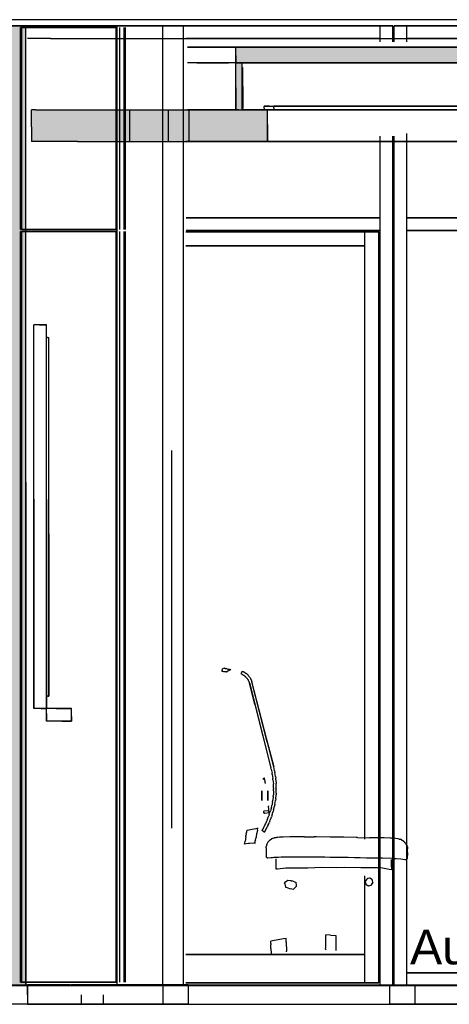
# Model space of a CAD drawing. Header units: millimetres. Extents: x -9985 to 240895, y -184894 to 39395.
# Tile 64 of 164: x 19153 to 20518, y -63295 to -60165. Entities that reach past the tile are written whole.
import ezdxf
from ezdxf.enums import TextEntityAlignment as Align

# ---------------------------------------------------------------- set-up
doc = ezdxf.new("R2010")
doc.units = ezdxf.units.MM
for name, color, linetype in [('S-TAGLIO-ARR', 9, 'Continuous'), ('S-TAGLIO-CS', 9, 'Continuous'), ('S-TAGLIO-NUOVO', 40, 'Continuous'), ('S-TAGLIO-PAV', 33, 'Continuous'), ('S-TAGLIO-SOFF', 8, 'Continuous'), ('S-TESTI', 7, 'Continuous'), ('S-VISTA', 8, 'Continuous'), ('S-VISTA-ARREDI', 9, 'Continuous')]:
    doc.layers.add(name, color=color, linetype=linetype)
doc.styles.add('VISIO', font='arial.ttf')

msp = doc.modelspace()

# ---------------------------------------------------------------- hatches: boundary and pattern name
at = {"layer": 'S-TAGLIO-CS'}
for points in [[(21724, -60303), (19860, -60303), (19850, -60303), (19840, -60303), (19840, -60279), (19840, -60251), (25396, -60251), (25396, -60261), (25396, -60303), (25386, -60303), (25334, -60303), (21724, -60303)], [(19850, -60303), (19860, -60303), (19860, -60371), (19860, -60451), (19850, -60451), (19846, -60451), (19840, -60451), (19840, -60383), (19840, -60303), (19850, -60303)], [(19336, -60551), (19192, -60551), (19192, -60505), (19192, -60451), (19204, -60451), (19358, -60451), (19428, -60451), (19766, -60451), (19772, -60451), (19818, -60451), (19840, -60451), (19846, -60451), (19850, -60451), (19860, -60451), (19930, -60451), (19940, -60451), (19940, -60497), (19940, -60551), (19846, -60551), (19818, -60551), (19772, -60551), (19766, -60551), (19428, -60551), (19358, -60551), (19342, -60551), (19336, -60551)]]:
    msp.add_hatch(color=9, dxfattribs=at).paths.add_polyline_path(points)
at = {"layer": 'S-TAGLIO-NUOVO'}
msp.add_hatch(color=40, dxfattribs=at).paths.add_polyline_path([(19056, -63235), (18948, -63235), (18948, -61761), (18948, -60185), (19066, -60185), (19172, -60185), (19172, -61635), (19172, -63235), (19056, -63235)])
at = {"layer": 'S-TAGLIO-PAV'}
msp.add_hatch(color=33, dxfattribs=at).paths.add_polyline_path([(19478, -63235), (19316, -63235), (19316, -63233), (19618, -63233), (20516, -63233), (20516, -63235), (19478, -63235)])

# ---------------------------------------------------------------- linework, layer by layer
at = {"layer": 'S-TAGLIO-ARR'}
for p, q in [((19216.167, -61135), (19198, -61135)), ((19198, -61689.106), (19198, -61135)), ((19216.167, -61135), (19238, -61135)), ((19238, -61800.894), (19238, -61135)), ((19241.618, -61175), (19238, -61175)), ((19238, -61690.595), (19238, -61175)), ((19241.618, -61175), (19246, -61175)), ((19246, -61799.405), (19246, -61175)), ((19198, -61689.106), (19198, -62355)), ((19238, -61690.595), (19238, -62315)), ((19238, -61800.894), (19238, -62355)), ((19246, -61799.405), (19246, -62315)), ((19796.563, -62237), (19796.743, -62234.172)), ((19798.607, -62237.401), (19796.563, -62237)), ((19796.743, -62234.172), (19798.105, -62226.301)), ((19799.715, -62237.221), (19798.607, -62237.401)), ((19801.875, -62237.614), (19799.715, -62237.221)), ((19800.298, -62226.55), (19802.112, -62226.587)), ((19803.665, -62237.641), (19801.875, -62237.614)), ((19802.112, -62226.587), (19803.35, -62226.794)), ((19805.875, -62227.614), (19803.35, -62226.794)), ((19804.204, -62237.641), (19803.665, -62237.641)), ((19806.941, -62237.683), (19804.204, -62237.641)), ((19805.875, -62227.614), (19808.486, -62227.641)), ((19810.232, -62238.592), (19807.416, -62237.683)), ((19808.486, -62227.641), (19809.563, -62227.82)), ((19812.258, -62228.683), (19809.563, -62227.82)), ((19810.776, -62238.728), (19810.232, -62238.592)), ((19812.589, -62238.743), (19810.776, -62238.728)), ((19814.29, -62236.391), (19811.102, -62238.245)), ((19812.258, -62228.683), (19814.133, -62229.569)), ((19814.133, -62229.569), (19814.995, -62229.713)), ((19818.758, -62233.621), (19814.29, -62236.391)), ((19814.995, -62229.713), (19817.795, -62229.759)), ((19817.795, -62229.759), (19818.752, -62230)), ((19823.387, -62231), (19818.758, -62233.621)), ((19819.418, -62230), (19820.91, -62230.637)), ((19820.91, -62230.637), (19823.387, -62231)), ((19858.948, -62238.104), (19856, -62244)), ((19857.052, -62244.526), (19856, -62244)), ((19857.052, -62244.526), (19860, -62246)), ((19858.948, -62238.104), (19860, -62236)), ((19861.052, -62236.526), (19860, -62236)), ((19860.528, -62246.528), (19860, -62246)), ((19860.528, -62246.528), (19862, -62248)), ((19861.052, -62236.526), (19864, -62238)), ((19862.793, -62248.264), (19862, -62248)), ((19862.793, -62248.264), (19865, -62249)), ((19864.789, -62238.526), (19864, -62238)), ((19864.789, -62238.526), (19867, -62240)), ((19865.793, -62249.528), (19865, -62249)), ((19865.793, -62249.528), (19868, -62251)), ((19868.052, -62240.526), (19867, -62240)), ((19868.528, -62251.793), (19868, -62251)), ((19868.052, -62240.526), (19871, -62242)), ((19868.528, -62251.793), (19870, -62254)), ((19870.793, -62254.528), (19870, -62254)), ((19870.793, -62254.528), (19873, -62256)), ((19871.789, -62242.526), (19871, -62242)), ((19871.789, -62242.526), (19874, -62244)), ((19874.789, -62244.789), (19874, -62244)), ((19874.789, -62244.789), (19877, -62247)), ((19878.47, -62249.206), (19877, -62247)), ((19878.47, -62249.206), (19879, -62250)), ((19881.207, -62252.207), (19879, -62250)), ((19881.207, -62252.207), (19882, -62253)), ((19883.472, -62255.207), (19882, -62253)), ((19883.472, -62255.207), (19884, -62256)), ((19873.528, -62256.528), (19873, -62256)), ((19873.528, -62256.528), (19875, -62258)), ((19875.528, -62258.793), (19875, -62258)), ((19875.528, -62258.793), (19877, -62261)), ((19877.527, -62261.791), (19877, -62261)), ((19877.527, -62261.791), (19879, -62264)), ((19879.265, -62264.796), (19879, -62264)), ((19879.265, -62264.796), (19880, -62267)), ((19880.531, -62267.796), (19880, -62267)), ((19880.531, -62267.796), (19882, -62270)), ((19882.265, -62270.796), (19882, -62270)), ((19882.265, -62270.796), (19883, -62273)), ((19900.333, -62341.822), (19883, -62273)), ((19886.207, -62258.207), (19884, -62256)), ((19886.207, -62258.207), (19887, -62259)), ((19887.734, -62261.936), (19887, -62259)), ((19887.734, -62261.936), (19888, -62263)), ((19889.468, -62265.202), (19888, -62263)), ((19889.468, -62265.202), (19890, -62266)), ((19890.735, -62268.939), (19890, -62266)), ((19890.735, -62268.939), (19891, -62270)), ((19939.703, -62460.578), (19891, -62270)), ((19242.382, -62315), (19238, -62315)), ((19242.382, -62315), (19246, -62315)), ((19900.333, -62341.822), (19951, -62543)), ((19219.833, -62355), (19198, -62355)), ((19219.833, -62355), (19238, -62355)), ((19268.837, -62355), (19238, -62355)), ((19238, -62370.418), (19238, -62355)), ((19238, -62370.418), (19238, -62395)), ((19268.837, -62355), (19318, -62355)), ((19318, -62379.582), (19318, -62355)), ((19318, -62379.582), (19318, -62395)), ((19287.163, -62395), (19238, -62395)), ((19287.163, -62395), (19318, -62395)), ((19939.703, -62460.578), (19960, -62540)), ((19952.13, -62547.801), (19951, -62543)), ((19952.13, -62547.801), (19955, -62560)), ((19955.567, -62564.817), (19955, -62560)), ((19955.567, -62564.817), (19957, -62577)), ((19962.861, -62552.877), (19960, -62540)), ((19962.861, -62552.877), (19964, -62558)), ((19966.143, -62570.859), (19964, -62558)), ((19928, -62580), (19928, -62576.481)), ((19928.029, -62579.971), (19929, -62579)), ((19928.537, -62575.821), (19931, -62575)), ((19931, -62578.19), (19931, -62575)), ((19931, -62579), (19931, -62578.19)), ((19932.587, -62586.14), (19931, -62579)), ((19933, -62588), (19932.587, -62586.14)), ((19933, -62590.804), (19933, -62588)), ((19933, -62591), (19933, -62592.777)), ((19957.569, -62581.834), (19957, -62577)), ((19957.569, -62581.834), (19959, -62594)), ((19959, -62595.715), (19959, -62594)), ((19959, -62600), (19959, -62595.715)), ((19959, -62604.275), (19959, -62600)), ((19966.143, -62570.859), (19967, -62576)), ((19967.713, -62588.129), (19967, -62576)), ((19967.713, -62588.129), (19968, -62593)), ((19968, -62593.714), (19968, -62593)), ((19968, -62595.715), (19968, -62593.714)), ((19968, -62600), (19968, -62595.715)), ((19968, -62604.275), (19968, -62600)), ((19958.426, -62633.876), (19959, -62629)), ((19959, -62606), (19959, -62604.275)), ((19959, -62607.434), (19959, -62606)), ((19959, -62607.434), (19959, -62611)), ((19959, -62616.163), (19959, -62611)), ((19959, -62616.163), (19959, -62629)), ((19966.574, -62641.837), (19968, -62629)), ((19968, -62606), (19968, -62604.275)), ((19968, -62609.566), (19968, -62606)), ((19968, -62609.566), (19968, -62611)), ((19968, -62623.837), (19968, -62611)), ((19968, -62623.837), (19968, -62629)), ((19956.139, -62650.876), (19954, -62663)), ((19956.139, -62650.876), (19956.713, -62646.287)), ((19956.713, -62646.287), (19957, -62646)), ((19958.426, -62633.876), (19957, -62646)), ((19963.861, -62659.837), (19963, -62665)), ((19963.861, -62659.837), (19966, -62647)), ((19966.574, -62641.837), (19966, -62647)), ((19929, -62681.947), (19929, -62681.283)), ((19929, -62682.73), (19929, -62681.947)), ((19929, -62685.397), (19929, -62682.73)), ((19929, -62685.397), (19929, -62688)), ((19931.531, -62687.553), (19929, -62688)), ((19941.823, -62679.728), (19929.091, -62681.547)), ((19931.531, -62687.553), (19946, -62685)), ((19942.004, -62679.728), (19943, -62679.547)), ((19943, -62664.271), (19943, -62665)), ((19944.565, -62674.39), (19943, -62665)), ((19945.425, -62691.725), (19944, -62696)), ((19945, -62677), (19944.565, -62674.39)), ((19945.863, -62683.905), (19945, -62677)), ((19945.425, -62691.725), (19946, -62690)), ((19945.863, -62683.905), (19946, -62685)), ((19946, -62690), (19948.853, -62682.868)), ((19948.853, -62682.868), (19950, -62680)), ((19952.853, -62667.876), (19950, -62680)), ((19952.853, -62667.876), (19953.713, -62663.574)), ((19953.713, -62663.574), (19954, -62663)), ((19953.856, -62696.433), (19956, -62690)), ((19956, -62690), (19956.574, -62687.705)), ((19956.574, -62687.705), (19958, -62682)), ((19959.434, -62677.124), (19958, -62682)), ((19959.434, -62677.124), (19963, -62665)), ((19932.943, -62723.558), (19931, -62728)), ((19932.943, -62723.558), (19934.396, -62720.649)), ((19934.396, -62720.649), (19935.842, -62717.753)), ((19935.842, -62717.753), (19938, -62712)), ((19938.714, -62710.571), (19938, -62712)), ((19938.714, -62710.571), (19939, -62710)), ((19939, -62710), (19942.567, -62700.011)), ((19941.948, -62726.105), (19942.669, -62724.661)), ((19942.567, -62700.011), (19944, -62696)), ((19942.669, -62724.661), (19944.119, -62721.761)), ((19944.119, -62721.761), (19945.563, -62718.874)), ((19945.563, -62718.874), (19947, -62716)), ((19947.567, -62714.3), (19947, -62716)), ((19947.567, -62714.3), (19949, -62710)), ((19949, -62710), (19951.854, -62702.152)), ((19951.854, -62702.152), (19953, -62699)), ((19953.856, -62696.433), (19953, -62699)), ((19872.875, -62753.125), (19871.657, -62758.171)), ((19872.919, -62752.275), (19873, -62750.717)), ((19873.432, -62747.667), (19873, -62750.717)), ((19874.376, -62741.749), (19873.502, -62746.997)), ((19874.376, -62741.749), (19881.335, -62740.37)), ((19881.335, -62740.37), (19908.876, -62734.937)), ((19905.101, -62762.554), (19906.277, -62752.872)), ((19906.277, -62752.872), (19906.42, -62751.005)), ((19908.434, -62741.168), (19906.42, -62751.005)), ((19908.434, -62741.168), (19909.54, -62735.503)), ((19909.54, -62735.503), (19909.76, -62734.034)), ((19927.723, -62733.7), (19922, -62743)), ((19928.559, -62746.644), (19922, -62743)), ((19927.723, -62733.7), (19930, -62730)), ((19928.559, -62746.644), (19931, -62748)), ((19930, -62730), (19930.28, -62729.44)), ((19930.28, -62729.44), (19931, -62728)), ((19933.14, -62743.72), (19931, -62748)), ((19933.14, -62743.72), (19939, -62732)), ((19939.278, -62731.443), (19939, -62732)), ((19939.278, -62731.443), (19940, -62730)), ((19940, -62730), (19941.948, -62726.105)), ((19868.217, -62777.876), (19866.205, -62786.195)), ((19879.541, -62784.333), (19866.383, -62785.617)), ((19868.83, -62776.123), (19868.217, -62777.876)), ((19869.328, -62775.176), (19868.83, -62776.123)), ((19869.875, -62773.462), (19869.328, -62775.176)), ((19870.124, -62768.576), (19869.875, -62773.462)), ((19870.212, -62767.525), (19870.124, -62768.576)), ((19871.298, -62762.772), (19870.212, -62767.525)), ((19871.298, -62762.772), (19871.572, -62758.643)), ((19871.657, -62758.171), (19871.572, -62758.643)), ((19882.913, -62784.087), (19879.541, -62784.333)), ((19896.428, -62782.624), (19882.913, -62784.087)), ((19899.806, -62782.395), (19896.428, -62782.624)), ((19899.841, -62784.239), (19900.643, -62780.318)), ((19900.643, -62780.318), (19901.608, -62775.392)), ((19902.438, -62771.986), (19901.608, -62775.392)), ((19902.438, -62771.986), (19903.202, -62767.905)), ((19903.202, -62767.905), (19905.101, -62762.554)), ((19937.952, -62786.339), (19936.048, -62793)), ((19941.651, -62779.815), (19938.048, -62786)), ((19941.651, -62779.815), (19941.879, -62779.423)), ((19941.879, -62779.423), (19942.125, -62779)), ((19946.249, -62774.127), (19942.125, -62779)), ((19946.249, -62774.127), (19947.202, -62773)), ((19948.534, -62772.123), (19947.202, -62773)), ((19948.534, -62772.123), (19953.219, -62769)), ((19954.753, -62768.342), (19953.219, -62769)), ((19954.753, -62768.342), (19961, -62766)), ((19966.808, -62765.274), (19961, -62766)), ((19968.895, -62765), (19966.808, -62765.274)), ((19973.11, -62764.543), (19968.895, -62765)), ((19978, -62764), (19973.11, -62764.543)), ((19980.241, -62764), (19978, -62764)), ((19986.15, -62764), (19980.241, -62764)), ((19987.491, -62764), (19986.15, -62764)), ((19988, -62764), (19987.491, -62764)), ((19990.127, -62763.908), (19988, -62764)), ((20011, -62763), (19990.127, -62763.908)), ((20048.48, -62763), (20011, -62763)), ((20055.063, -62763), (20048.48, -62763)), ((20057.387, -62763), (20055.063, -62763)), ((20057.387, -62763), (20088.415, -62763)), ((20095.458, -62763), (20088.415, -62763)), ((20096, -62763.014), (20095.458, -62763)), ((20139.749, -62764), (20096, -62763.014)), ((20142, -62764.051), (20139.749, -62764)), ((20179.53, -62764.085), (20142, -62764.051)), ((20183.088, -62764.088), (20179.53, -62764.085)), ((20222.313, -62765), (20183.088, -62764.088)), ((20226.088, -62765.088), (20222.313, -62765)), ((20226.088, -62765.088), (20264.825, -62766)), ((20270.125, -62766.125), (20264.825, -62766)), ((20280.11, -62766.241), (20270.125, -62766.125)), ((20311.241, -62766.241), (20280.11, -62766.241)), ((20329.989, -62767), (20311.241, -62766.241)), ((20334.182, -62767.182), (20329.989, -62767)), ((20346.443, -62768.185), (20334.182, -62767.182)), ((20354.875, -62768.875), (20346.443, -62768.185)), ((20358.397, -62769.849), (20355.425, -62769.425)), ((20358.397, -62769.849), (20362.461, -62770.461)), ((20365.931, -62771.965), (20362.461, -62770.461)), ((20365.931, -62771.965), (20369.491, -62774)), ((20372.439, -62776.457), (20369.491, -62774)), ((20372.439, -62776.457), (20375.523, -62779)), ((20377.908, -62781.861), (20375.523, -62779)), ((20377.908, -62781.861), (20380.523, -62785.523)), ((20381.898, -62788.693), (20380.523, -62785.523)), ((19936.039, -62798.103), (19936.047, -62797)), ((19936.039, -62798.103), (19936.079, -62799.205)), ((19936.048, -62796.806), (19936.048, -62793)), ((19936.079, -62799.205), (19936.079, -62825)), ((20381.898, -62788.693), (20384.171, -62792)), ((20385.586, -62815.586), (20384.063, -62829.992)), ((20385, -62794.901), (20384.171, -62792)), ((20385, -62794.901), (20385.586, -62799.586)), ((20385.586, -62799.586), (20385.586, -62801.243)), ((20385.586, -62803.586), (20385.586, -62801.243)), ((20385.586, -62812.072), (20385.586, -62803.586)), ((20385.586, -62812.072), (20385.586, -62815.586)), ((19936, -62825.315), (19936, -62825.863)), ((19936.895, -62826), (19936, -62826)), ((19936.895, -62826.895), (19936.895, -62826)), ((19936.895, -62827.895), (19936.895, -62827)), ((19937.895, -62828), (19937, -62828)), ((19938.969, -62828.969), (19938, -62828)), ((19939.079, -62829), (19941.678, -62828.842)), ((19941.678, -62828.842), (19951.226, -62828.281)), ((19951.226, -62828.281), (19956, -62828)), ((19956, -62828), (19960.925, -62827.741)), ((19960.925, -62827.741), (19975.566, -62827)), ((19968, -62865), (19968, -62832.551)), ((19975.566, -62827), (19983.667, -62826.518)), ((19983.667, -62826.518), (19998.656, -62826)), ((19998.656, -62826), (20011, -62826)), ((20011, -62826), (20024.093, -62826)), ((20024.093, -62826), (20048.382, -62826)), ((20048.382, -62826), (20062.943, -62826.393)), ((20062.943, -62826.393), (20086, -62826.427)), ((20086, -62826.427), (20102.248, -62826.439)), ((20102.248, -62826.439), (20122.469, -62826.469)), ((20122.469, -62826.469), (20139.37, -62826.965)), ((20139.37, -62826.965), (20157.482, -62827.482)), ((20157.482, -62827.482), (20176.851, -62827.496)), ((20176.851, -62827.496), (20196.51, -62827.51)), ((20196.51, -62827.51), (20216.469, -62828.05)), ((20216.469, -62828.05), (20234.538, -62828.538)), ((20234.538, -62828.538), (20254.446, -62829.076)), ((20254.446, -62829.076), (20271.101, -62829.101)), ((20271.101, -62829.101), (20290.936, -62829.132)), ((20290.936, -62829.132), (20306.132, -62829.566)), ((20306.132, -62829.566), (20338.26, -62830.823)), ((20334.306, -62857.89), (20334.306, -62835)), ((20338.26, -62830.823), (20345.187, -62831.187)), ((20345.187, -62831.187), (20348.547, -62831.355)), ((20348.547, -62831.355), (20364.132, -62833)), ((20364.132, -62833), (20376.64, -62834.58)), ((20376.64, -62834.58), (20379.433, -62834.906)), ((20379.433, -62834.906), (20379.945, -62834.973)), ((20379.945, -62834.973), (20381.314, -62834.829)), ((20382.486, -62833.794), (20381.588, -62834.691)), ((20383.486, -62832.794), (20382.588, -62833.691)), ((20383.486, -62831.897), (20383.486, -62832.794)), ((20383.945, -62830.973), (20383.657, -62831.657)), ((20384.063, -62829.992), (20383.945, -62830.973)), ((19972.353, -62865.14), (19968, -62865.674)), ((19998.427, -62862.562), (19972.353, -62865.14)), ((20018.083, -62862.39), (19998.427, -62862.562)), ((20036.524, -62862.141), (20018.083, -62862.39)), ((20068.902, -62862.062), (20036.524, -62862.141)), ((20113.312, -62860.499), (20068.902, -62862.062)), ((20160.256, -62860.637), (20113.312, -62860.499)), ((20183.668, -62860.003), (20160.256, -62860.637)), ((20236.416, -62860.705), (20183.668, -62860.003)), ((20261.369, -62861.053), (20236.416, -62860.705)), ((20273.982, -62861.352), (20261.369, -62861.053)), ((20300.352, -62861.352), (20273.982, -62861.352)), ((20327.049, -62866.736), (20300.352, -62861.352)), ((20334.306, -62868), (20327.049, -62866.736)), ((20334.306, -62857.89), (20334.306, -62868)), ((20002.02, -62903.505), (19994.428, -62909.074)), ((19995.003, -62911.602), (19994.428, -62909.074)), ((19995.003, -62911.602), (19997.295, -62922.527)), ((20004.517, -62901.416), (20002.02, -62903.505)), ((20014.157, -62902.157), (20004.517, -62901.416)), ((20014.157, -62902.157), (20017.517, -62902.674)), ((20026.416, -62905.64), (20017.517, -62902.674)), ((20026.416, -62905.64), (20029.775, -62906.674)), ((20029.775, -62906.674), (20031.205, -62917.48)), ((20251, -62904), (20251.348, -62902.955)), ((20251, -62904.697), (20251, -62904)), ((20251, -62904.697), (20251, -62905.394)), ((20251, -62905.394), (20252.303, -62911.258)), ((20251.348, -62902.955), (20251.697, -62902.258)), ((20255.606, -62897.045), (20251.697, -62902.258)), ((20252.652, -62911.955), (20252.303, -62911.258)), ((20253, -62913), (20252.652, -62911.955)), ((20253.697, -62913.697), (20253, -62913)), ((20256.303, -62896.697), (20255.606, -62897.045)), ((20257, -62896), (20256.303, -62896.697)), ((20257.697, -62895.652), (20257, -62896)), ((20258.394, -62895.303), (20257.697, -62895.652)), ((20264.258, -62894), (20258.394, -62895.303)), ((20265.303, -62894), (20264.258, -62894)), ((20266, -62894), (20265.303, -62894)), ((20266.697, -62894.348), (20266, -62894)), ((20267.394, -62894.697), (20266.697, -62894.348)), ((20271.955, -62898.606), (20267.394, -62894.697)), ((20271.045, -62914.955), (20274.303, -62910.394)), ((20272.652, -62899.303), (20271.955, -62898.606)), ((20272.652, -62899.303), (20273, -62900)), ((20273.348, -62900.697), (20273, -62900)), ((20273.697, -62901.394), (20273.348, -62900.697)), ((20275, -62907.258), (20273.697, -62901.394)), ((20274.303, -62910.394), (20274.652, -62909.697)), ((20274.652, -62909.697), (20275, -62909)), ((20275, -62907.258), (20275, -62908.303)), ((20275, -62908.303), (20275, -62909)), ((19997.295, -62922.527), (19999.21, -62923.116)), ((19999.21, -62923.116), (20010.295, -62926.527)), ((20010.295, -62926.527), (20012.063, -62926.969)), ((20012.063, -62926.969), (20023.147, -62928.674)), ((20023.147, -62928.674), (20024.542, -62927.379)), ((20031.384, -62920.274), (20024.542, -62927.379)), ((20031.205, -62917.48), (20031.384, -62920.274)), ((20253.697, -62913.697), (20254.045, -62914.045)), ((20254.045, -62914.045), (20259.258, -62917.303)), ((20259.258, -62917.303), (20259.955, -62917.652)), ((20259.955, -62917.652), (20261, -62918)), ((20261, -62918), (20261.697, -62918)), ((20261.697, -62918), (20262.394, -62918)), ((20262.394, -62918), (20268.258, -62916.697)), ((20268.258, -62916.697), (20268.955, -62916.348)), ((20268.955, -62916.348), (20270, -62916)), ((20270, -62916), (20270.697, -62915.652)), ((20271.045, -62914.955), (20270.697, -62915.652)), ((19991.388, -63087.086), (19950.835, -63094.303)), ((19950.835, -63101.213), (19950.835, -63094.303)), ((19999.814, -63085.383), (19991.388, -63087.086)), ((19999.857, -63097.613), (19999.814, -63085.383)), ((19999.857, -63097.613), (20000.175, -63125.576)), ((20125.31, -63078.301), (20125.105, -63073.736)), ((20140.073, -63075.187), (20125.105, -63073.736)), ((20125.257, -63092.425), (20125.306, -63091.425)), ((20125.337, -63093.716), (20125.257, -63092.425)), ((20125.306, -63091.425), (20125.306, -63079.437)), ((20125.341, -63079.179), (20125.31, -63078.301)), ((20125.337, -63111.809), (20125.337, -63093.716)), ((20140.073, -63075.187), (20157.886, -63076.658)), ((20158.068, -63079.214), (20157.886, -63076.658)), ((20158.068, -63080.427), (20158.068, -63079.214)), ((20158.237, -63081.358), (20158.068, -63080.427)), ((20158.138, -63081.921), (20158.237, -63081.358)), ((20158.138, -63104.318), (20158.138, -63081.921)), ((19950.835, -63101.213), (19951.16, -63106.164)), ((19951.16, -63117.518), (19951.16, -63106.164)), ((19951.16, -63117.518), (19951.481, -63133.889)), ((19999.956, -63127.216), (19999.718, -63128.326)), ((19999.956, -63127.216), (20000.175, -63125.576)), ((20124.922, -63120), (20125.31, -63114.408)), ((20124.922, -63120), (20125.111, -63121.704)), ((20125.31, -63114.408), (20125.337, -63112.477)), ((20125.337, -63112.477), (20125.337, -63111.809)), ((20157.946, -63118), (20157.972, -63117.174)), ((20157.964, -63119.495), (20157.946, -63118)), ((20158.025, -63120), (20157.964, -63119.495)), ((20157.972, -63117.174), (20158.201, -63112.238)), ((20158.161, -63123.58), (20158.025, -63120)), ((20158.215, -63105.661), (20158.138, -63104.318)), ((20158.201, -63112.238), (20158.215, -63111.736)), ((20158.215, -63111.736), (20158.215, -63105.661))]:
    msp.add_line(p, q, dxfattribs=at)
at = {"layer": 'S-TAGLIO-CS'}
for p, q in [((19840, -60252), (25395.099, -60252)), ((19840, -60278.712), (19840, -60252)), ((19840, -60278.712), (19840, -60302)), ((21724.425, -60302), (19840, -60302)), ((19850.758, -60302), (19840, -60302)), ((19840, -60382.137), (19840, -60302)), ((19850.758, -60302), (19860, -60302)), ((19860, -60371.654), (19860, -60302)), ((19862, -60377.345), (19862, -60317)), ((19860, -60371.654), (19860, -60452)), ((19862, -60377.345), (19862, -60447)), ((19840, -60382.137), (19840, -60452)), ((19946.4, -60440), (19930, -60440)), ((19930, -60446.489), (19930, -60440)), ((19946.4, -60440), (19960, -60440)), ((19960, -60445.483), (19960, -60440)), ((19203.715, -60452), (19191, -60452)), ((19191, -60505.317), (19191, -60452)), ((19203.715, -60452), (19357.036, -60452)), ((19357.036, -60452), (19428.923, -60452)), ((19428.923, -60452), (19766.922, -60452)), ((19766.922, -60452), (19772.547, -60452)), ((19772.547, -60452), (19818.515, -60452)), ((19818.515, -60452), (19845.011, -60452)), ((19849.361, -60452), (19840, -60452)), ((19845.418, -60452), (19940, -60452)), ((19849.361, -60452), (19860, -60452)), ((19930, -60446.489), (19930, -60452)), ((19943.884, -60452), (19930, -60452)), ((19940, -60497.845), (19940, -60452)), ((19943.884, -60452), (19960, -60452)), ((19960, -60445.483), (19960, -60452)), ((19940, -60497.845), (19940, -60552)), ((19191, -60505.317), (19191, -60552)), ((19336.651, -60552), (19191, -60552)), ((19336.979, -60552), (19341.742, -60552)), ((19341.742, -60552), (19357.036, -60552)), ((19357.036, -60552), (19428.923, -60552)), ((19428.923, -60552), (19766.922, -60552)), ((19766.922, -60552), (19772.547, -60552)), ((19772.547, -60552), (19818.515, -60552)), ((19818.515, -60552), (19845.011, -60552)), ((19845.011, -60552), (19940, -60552))]:
    msp.add_line(p, q, dxfattribs=at)
at = {"layer": 'S-TAGLIO-NUOVO'}
for p, q in [((19066.136, -60185), (19173, -60185)), ((19173, -61635.025), (19173, -60185)), ((19173, -61635.025), (19173, -63235)), ((19056.915, -63235), (19173, -63235))]:
    msp.add_line(p, q, dxfattribs=at)
at = {"layer": 'S-TAGLIO-PAV'}
for p, q in [((19211.933, -63233), (19178, -63233)), ((19178, -63233.503), (19178, -63233)), ((19178, -63233.503), (19178, -63235)), ((19178, -63264.915), (19178, -63235)), ((19248.109, -63235), (19178, -63235)), ((19211.933, -63233), (19313, -63233)), ((19248.109, -63235), (19477.13, -63235)), ((19313, -63234.497), (19313, -63233)), ((19313, -63234.497), (19313, -63235)), ((19313.754, -63235), (19313, -63235)), ((19313.754, -63235), (19316, -63235)), ((19617.63, -63233), (19316, -63233)), ((19316, -63233.503), (19316, -63233)), ((19316, -63233.503), (19316, -63235)), ((19477.13, -63235), (21222.841, -63235)), ((19617.63, -63233), (20516, -63233)), ((20516, -63234.497), (20516, -63233)), ((20516, -63234.497), (20516, -63235)), ((20516.754, -63235), (20516, -63235)), ((20516.754, -63235), (20519, -63235)), ((19178, -63264.915), (19178, -63295)), ((19393.61, -63295), (19178, -63295)), ((19393.61, -63295), (19477.13, -63295)), ((19477.13, -63295), (21222.841, -63295))]:
    msp.add_line(p, q, dxfattribs=at)
at = {"layer": 'S-TAGLIO-SOFF'}
for p, q in [((19250.562, -60225), (19178, -60225)), ((19250.562, -60225), (19472.55, -60225)), ((19472.55, -60225), (21292.371, -60225))]:
    msp.add_line(p, q, dxfattribs=at)
at = {"layer": 'S-VISTA'}
for p, q in [((19463, -60185), (18843, -60185)), ((18843, -60185), (19463, -60185)), ((18948, -60185), (19173, -60185)), ((19348, -60165), (18968, -60165)), ((19173, -63235), (19173, -60185)), ((19608, -60185), (19323, -60185)), ((19323, -60185), (19463, -60185)), ((19418, -60165), (19348, -60165)), ((19608, -60165), (19418, -60165)), ((19448, -60185), (19608, -60185)), ((19463, -63235), (19463, -60185)), ((19488, -60185), (19528, -60185)), ((19528, -60185), (19488, -60185)), ((19528, -60185), (20298, -60185)), ((20298, -60185), (19528, -60185)), ((19688, -60165), (19608, -60165)), ((19673, -60185), (19608, -60185)), ((19608, -60185), (19673, -60185)), ((19608, -63235), (19608, -60185)), ((19673, -63235), (19673, -60185)), ((19673, -63235), (19673, -60185)), ((20328, -60165), (19688, -60165)), ((20298, -60185), (20338, -60185)), ((20338, -60185), (20298, -60185)), ((20298, -60235), (20298, -60185)), ((20298, -60235), (20298, -60185)), ((20298, -60225), (20298, -60185)), ((20298, -60225), (20298, -60185)), ((20408, -60165), (20328, -60165)), ((20338, -60235), (20338, -60185)), ((20338, -60235), (20338, -60185)), ((20343, -60185), (20383, -60185)), ((20383, -60185), (20343, -60185)), ((20343, -60235), (20343, -60185)), ((20343, -60235), (20343, -60185)), ((20383, -60235), (20383, -60185)), ((20383, -60235), (20383, -60185)), ((20383, -60185), (22333, -60185)), ((22333, -60185), (20383, -60185)), ((20383, -60225), (20383, -60185)), ((20383, -60225), (20383, -60185)), ((22633, -60165), (20408, -60165)), ((19463, -60190), (19156, -60190)), ((19156, -60832), (19156, -60190)), ((19156, -60832), (19156, -60190)), ((19160, -60190), (19459, -60190)), ((19160, -60832), (19160, -60190)), ((19459, -60832), (19459, -60190)), ((19463, -60832), (19463, -60190)), ((19463, -60832), (19463, -60190)), ((19471, -60832), (19471, -60190)), ((19485, -60832), (19485, -60190)), ((19489, -60832), (19489, -60190)), ((19500.5, -60225), (19608, -60225)), ((19608, -60225), (19688, -60225)), ((19682, -60225), (20298, -60225)), ((20298, -60225), (19682, -60225)), ((19682, -60225), (20298, -60225)), ((20298, -60225), (19682, -60225)), ((22186, -60252), (19686, -60252)), ((19686, -60252), (22186, -60252)), ((19688, -60225), (20328, -60225)), ((19840, -60252), (23886, -60252)), ((19840, -60302), (19840, -60252)), ((20328, -60225), (20408, -60225)), ((20383, -60225), (22333, -60225)), ((22333, -60225), (20383, -60225)), ((20383, -60225), (22333, -60225)), ((22333, -60225), (20383, -60225)), ((20408, -60225), (22582.432, -60225)), ((19836, -60302), (19686, -60302)), ((19836, -60302), (19686, -60302)), ((19716, -60302), (19816, -60302)), ((19840, -60302), (22925.075, -60302)), ((19840, -60302), (22925.075, -60302)), ((19840, -60452), (19840, -60302)), ((22894.5, -60302), (19860, -60302)), ((19860, -60452), (19860, -60302)), ((19930, -60440), (22913.925, -60440)), ((22893.35, -60440), (19960, -60440)), ((19451, -60452), (19503, -60452)), ((19503, -60552), (19503, -60452)), ((19626, -60452), (19691, -60452)), ((19626, -60552), (19626, -60452)), ((19836, -60452), (19686, -60452)), ((19841, -60452), (19691, -60452)), ((19691, -60452), (19941, -60452)), ((19691, -60552), (19691, -60452)), ((19691, -60552), (19691, -60452)), ((19716, -60452), (19816, -60452)), ((19840, -60452), (22925.075, -60452)), ((22894.5, -60452), (19860, -60452)), ((19930, -60452), (22913.925, -60452)), ((22736, -60452), (19940, -60452)), ((19940, -60552), (19940, -60452)), ((22893.35, -60452), (19960, -60452)), ((20383, -63195), (20383, -60527.034)), ((20383, -63195), (20383, -60527.034)), ((19451, -60552), (19503, -60552)), ((19626, -60552), (19691, -60552)), ((22086, -60552), (19681.2, -60552)), ((19686, -60552), (22086, -60552)), ((22391, -60552), (19691, -60552)), ((19691, -60552), (22391, -60552)), ((22736, -60552), (19940, -60552)), ((20298, -63235), (20298, -60535)), ((20298, -63235), (20298, -60535)), ((20298, -60795), (20298, -60535.909)), ((20298, -60795), (20298, -60535.909)), ((20338, -63235), (20338, -60535)), ((20338, -63235), (20338, -60535)), ((20343, -63235), (20343, -60535)), ((20343, -63235), (20343, -60535)), ((20383, -63235), (20383, -60535)), ((20383, -63235), (20383, -60535)), ((19682, -60795), (20298, -60795)), ((20298, -60795), (19682, -60795)), ((19682, -60795), (20298, -60795)), ((20298, -60795), (19682, -60795)), ((20298, -60835), (20298, -60795)), ((20298, -60835), (20298, -60795)), ((20383, -60795), (22333, -60795)), ((22333, -60795), (20383, -60795)), ((20383, -60835), (20383, -60795)), ((20383, -60835), (20383, -60795)), ((19463, -60832), (19156, -60832)), ((19463, -60838), (19156, -60838)), ((19156, -63225), (19156, -60838)), ((19156, -63225), (19156, -60838)), ((19160, -60832), (19459, -60832)), ((19160, -60838), (19459, -60838)), ((19160, -63225), (19160, -60838)), ((19459, -63225), (19459, -60838)), ((19463, -63225), (19463, -60838)), ((19463, -63225), (19463, -60838)), ((19471, -63225), (19471, -60838)), ((19485, -63225), (19485, -60838)), ((19489, -63225), (19489, -60838)), ((19680.385, -60839), (20249, -60839)), ((20249, -60839), (19680.385, -60839)), ((19682, -60835), (20298, -60835)), ((20298, -60835), (19682, -60835)), ((20249, -60839), (20294, -60839)), ((20294, -60839), (20249, -60839)), ((20249, -62769.723), (20249, -60839)), ((20249, -62769.723), (20249, -60839)), ((20249, -60884), (20249, -60839)), ((20249, -60884), (20249, -60839)), ((20294, -63227), (20294, -60839)), ((20294, -63227), (20294, -60839)), ((20383, -60835), (22333, -60835)), ((22333, -60835), (20383, -60835)), ((19680.385, -60884), (20249, -60884)), ((20249, -60884), (19680.385, -60884)), ((19680.385, -60884), (20249, -60884)), ((20249, -60884), (19680.385, -60884)), ((20249, -62736.467), (20249, -60884)), ((20249, -62736.467), (20249, -60884)), ((19608, -62735), (19608, -61535)), ((19636, -62735), (19636, -61535)), ((19636, -62735), (19636, -61535)), ((20249, -63137), (20249, -62886.667)), ((20249, -63137), (20249, -62886.667)), ((20249, -63227), (20249, -62922.149)), ((20249, -63227), (20249, -62922.149)), ((19680.385, -63137), (20249, -63137)), ((20249, -63137), (19680.385, -63137)), ((19680.385, -63137), (20249, -63137)), ((20249, -63137), (19680.385, -63137)), ((20249, -63227), (20249, -63137)), ((20249, -63227), (20249, -63137)), ((19463, -63225), (19156, -63225)), ((19156, -63225), (19207.167, -63225)), ((19160, -63225), (19459, -63225)), ((20383, -63195), (22333, -63195)), ((22333, -63195), (20383, -63195)), ((20383, -63235), (20383, -63195)), ((20383, -63235), (20383, -63195)), ((20383, -63195), (22333, -63195)), ((22333, -63195), (20383, -63195)), ((19204.667, -63235), (18843, -63235)), ((18843, -63235), (19463, -63235)), ((18948, -63235), (19173, -63235)), ((18968, -63233), (19198, -63233)), ((19185.143, -63235), (18968, -63235)), ((18968, -63235), (19198, -63235)), ((19178, -63233), (19313, -63233)), ((19178, -63233), (19714, -63233)), ((19178, -63233), (19714, -63233)), ((19178, -63233), (20115, -63233)), ((19178, -63233), (20115, -63233)), ((19178, -63233), (19313, -63233)), ((19313, -63233), (19178, -63233)), ((19178, -63235), (19608, -63235)), ((19178, -63235), (19178, -63295)), ((19178, -63235), (19313, -63235)), ((19178, -63235), (19714, -63235)), ((19178, -63235), (19714, -63235)), ((19178, -63235), (20115, -63235)), ((19178, -63235), (20115, -63235)), ((19178, -63235), (19313, -63235)), ((19313, -63235), (19178, -63235)), ((19316, -63233), (20516, -63233)), ((19316, -63233), (20516, -63233)), ((19608, -63233), (19316, -63233)), ((19608, -63235), (19316, -63235)), ((19316, -63235), (20516, -63235)), ((19316, -63235), (20516, -63235)), ((19608, -63235), (19323, -63235)), ((19688, -63233), (19608, -63233)), ((19673, -63235), (19608, -63235)), ((19608, -63235), (19688, -63235)), ((19608, -63235), (19608, -63295)), ((19688, -63235), (19608, -63235)), ((19680.385, -63227), (20249, -63227)), ((20249, -63227), (19680.385, -63227)), ((19688, -63235), (19688, -63295)), ((19716, -63233), (20516, -63233)), ((19716, -63235), (20516, -63235)), ((19717, -63233), (20917, -63233)), ((19717, -63233), (20917, -63233)), ((19717, -63233), (20917, -63233)), ((19717, -63235), (20917, -63235)), ((19717, -63235), (20917, -63235)), ((19717, -63235), (20917, -63235)), ((20118, -63233), (21318, -63233)), ((20118, -63233), (21318, -63233)), ((20118, -63235), (21318, -63235)), ((20118, -63235), (21318, -63235)), ((20249, -63227), (20294, -63227)), ((20294, -63227), (20249, -63227)), ((20298, -63235), (20338, -63235)), ((20338, -63235), (20298, -63235)), ((20328, -63235), (20328, -63295)), ((20343, -63235), (20383, -63235)), ((20383, -63235), (20343, -63235)), ((20383, -63235), (22333, -63235)), ((22333, -63235), (20383, -63235)), ((20408, -63235), (20408, -63295)), ((19348, -63265), (19348, -63295)), ((19418, -63265), (19418, -63295)), ((19418, -63265), (19418, -63295)), ((19608, -63265), (19608, -63295)), ((19348, -63295), (18968, -63295)), ((19178, -63295), (19608, -63295)), ((19418, -63295), (19348, -63295)), ((19608, -63295), (19418, -63295)), ((19688, -63295), (19608, -63295)), ((19608, -63295), (19688, -63295)), ((19688, -63295), (20328, -63295)), ((20408, -63295), (20328, -63295)), ((20328, -63295), (20408, -63295)), ((22633, -63295), (20408, -63295)), ((20408, -63295), (22633, -63295))]:
    msp.add_line(p, q, dxfattribs=at)
at = {"layer": 'S-VISTA-ARREDI'}
for p, q in [((19238, -61135), (19198, -61135)), ((19198, -62355), (19198, -61135)), ((19238, -62355), (19238, -61135)), ((19238, -62315), (19238, -61175)), ((19246, -62315), (19246, -61175)), ((19883, -62273), (19951, -62543)), ((19960, -62540), (19891, -62270)), ((19238, -62355), (19198, -62355)), ((19318, -62355), (19238, -62355)), ((19238, -62395), (19238, -62355)), ((19318, -62395), (19318, -62355)), ((19318, -62395), (19238, -62395)), ((19922, -62616), (19922, -62647)), ((19922, -62647), (19922, -62616)), ((19941, -62616), (19941, -62647)), ((19941, -62647), (19941, -62616))]:
    msp.add_line(p, q, dxfattribs=at)

# ---------------------------------------------------------------- texts
at = {"layer": 'S-TESTI', "style": 'VISIO'}
msp.add_text('Aula  pav. 0,00', height=110, dxfattribs=at).set_placement((20905.5, -63113), align=Align.MIDDLE_CENTER)

doc.saveas('drawing.dxf')
